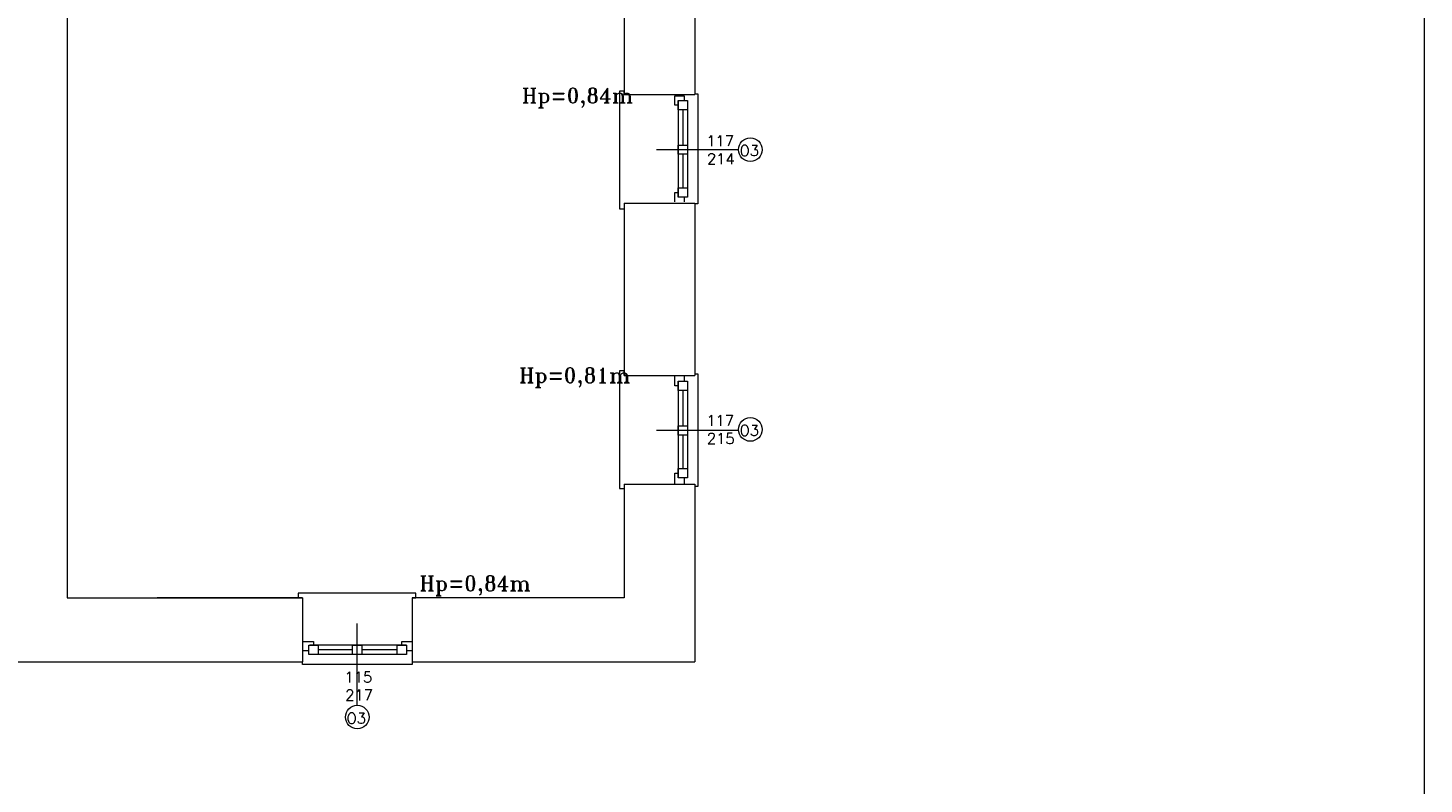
# Model space of a CAD drawing. Header units: millimetres. Extents: x -12354389001 to 271431, y -126469 to 48347.
# Tile 204 of 204: x -63707 to -62206, y 9317 to 10130. Entities that reach past the tile are written whole.
import ezdxf

# ---------------------------------------------------------------- set-up
doc = ezdxf.new("R2010")
doc.units = ezdxf.units.MM
doc.layers.get('0').update_dxf_attribs({"lineweight": 9})
for name, color, linetype, lineweight in [('IS_Text_Odbiornikow_Therm', 7, 'Continuous', 5), ('LINIE PRZEKROJOWE', 7, 'Continuous', 13), ('OPISY', 255, 'Continuous', 9), ('stolarka', 252, 'Continuous', 9)]:
    doc.layers.add(name, color=color, linetype=linetype, lineweight=lineweight)
doc.styles.add('ROMANS-POTROJNY-0-8-W', font='ROMANT.SHX', dxfattribs={"width": 0.8})

# ---------------------------------------------------------------- blocks, each defined once
blk = doc.blocks.new('ffwefw')
at = {"color": 252, "linetype": 'Continuous', "lineweight": 13}
for p, q in [((-63065.8, 10062.4), (-63070.8, 10062.4)), ((-63070.8, 10062.4), (-63070.8, 9935.8)), ((-63065.8, 10058.9), (-63065.8, 10062.4)), ((-62989.8, 10059.6), (-62986.8, 10059.6)), ((-62986.8, 10059.6), (-62986.8, 9941)), ((-62986.8, 9941), (-62989.8, 9941)), ((-63070.8, 9935.8), (-63070.8, 9935.7)), ((-63070.8, 9935.7), (-63065.8, 9935.7)), ((-63065.8, 9761.4), (-63070.8, 9761.4)), ((-63070.8, 9761.4), (-63070.8, 9634.8)), ((-63065.8, 9756.4), (-63065.8, 9761.4)), ((-62989.8, 9758.3), (-62986.8, 9758.3)), ((-62986.8, 9758.3), (-62986.8, 9636.9)), ((-62986.8, 9636.9), (-62989.8, 9636.9)), ((-63070.8, 9634.8), (-63070.8, 9634.7)), ((-63070.8, 9634.7), (-63065.8, 9634.7)), ((-63416.4, 9522.4), (-63416.5, 9522.4)), ((-63416.5, 9522.4), (-63416.5, 9517.4)), ((-63289.8, 9522.4), (-63416.4, 9522.4)), ((-63293.8, 9517.4), (-63289.8, 9517.4)), ((-63289.8, 9517.4), (-63289.8, 9522.4)), ((-63411.8, 9445.4), (-63411.8, 9448.4)), ((-63293.8, 9445.4), (-63411.8, 9445.4)), ((-63293.8, 9448.4), (-63293.8, 9445.4))]:
    blk.add_line(p, q, dxfattribs=at)
at = {"layer": 'LINIE PRZEKROJOWE', "color": 252, "linetype": 'Continuous', "lineweight": 13}
for p, q in [((-63664.8, 10153.8), (-63664.8, 9517.4)), ((-63065.8, 10160.8), (-63065.8, 10118.4)), ((-62989.8, 10142.4), (-62989.8, 10058.9)), ((-63065.8, 10118.4), (-63065.8, 10118.4)), ((-63065.8, 10118.4), (-63065.8, 10058.9)), ((-63065.8, 10118.4), (-63065.8, 10058.9)), ((-63065.8, 10058.9), (-62989.8, 10058.9)), ((-63065.8, 9941.9), (-62989.8, 9941.9)), ((-63065.8, 9941.9), (-63065.8, 9756.4)), ((-63065.8, 9941.9), (-63065.8, 9756.4)), ((-62989.8, 9941.9), (-62989.8, 9756.4)), ((-63065.8, 9756.4), (-62989.8, 9756.4)), ((-63065.8, 9639.4), (-62989.8, 9639.4)), ((-63065.8, 9639.4), (-63065.8, 9517.4)), ((-62989.8, 9639.4), (-62989.8, 9448.4)), ((-63664.8, 9517.4), (-63411.8, 9517.4)), ((-63411.8, 9517.4), (-63567.8, 9517.4)), ((-63411.8, 9517.4), (-63411.8, 9448.4)), ((-63065.8, 9517.4), (-63293.8, 9517.4)), ((-63065.8, 9517.4), (-63293.8, 9517.4)), ((-63293.8, 9517.4), (-63293.8, 9448.4)), ((-63065.8, 9517.4), (-63293.8, 9517.4)), ((-64005.7, 9448.4), (-63411.8, 9448.4)), ((-63293.8, 9448.4), (-62989.8, 9448.4))]:
    blk.add_line(p, q, dxfattribs=at)
at = {"layer": 'LINIE PRZEKROJOWE'}
blk.add_lwpolyline([(-70616, 12811.5), (-62206, 12811.5), (-62206, 6871.5), (-70616, 6871.5), (-70616, 12811.5)], dxfattribs=at)
at = {"layer": 'OPISY', "color": 252, "linetype": 'Continuous', "lineweight": 13}
for p, q in [((-62943, 9999.4), (-63031.1, 9999.4)), ((-62943, 9697.4), (-63031.1, 9697.4)), ((-63352.8, 9401.7), (-63352.8, 9489.8))]:
    blk.add_line(p, q, dxfattribs=at)
for centre in [(-62930.3, 9999.4), (-62930.3, 9698.4), (-63352.8, 9389)]:
    blk.add_circle(centre, 12.7, dxfattribs=at)
at = {"layer": 'stolarka', "color": 252, "linetype": 'Continuous', "lineweight": 13}
for p, q in [((-63011.4, 10047.4), (-63011.4, 10057.4)), ((-63011.4, 10057.4), (-63001.4, 10057.4)), ((-63001.4, 10057.4), (-63001.4, 10052.4)), ((-63007.8, 10047.4), (-63011.4, 10047.4)), ((-63007.8, 10042.4), (-63007.8, 10052.4)), ((-63007.8, 10052.4), (-62997.8, 10052.4)), ((-63007.8, 10052.4), (-63007.8, 9948.4)), ((-62997.8, 10042.4), (-63007.8, 10042.4)), ((-63002.8, 10042.4), (-63002.8, 10004.4)), ((-62997.8, 10052.4), (-62997.8, 10042.4)), ((-62997.8, 10052.4), (-62997.8, 9948.4)), ((-63007.8, 9994.4), (-63007.8, 10004.4)), ((-63007.8, 10004.4), (-62997.8, 10004.4)), ((-62997.8, 10004.4), (-62997.8, 9994.4)), ((-62997.8, 9994.4), (-63007.8, 9994.4)), ((-63002.8, 9994.4), (-63002.8, 9958.4)), ((-63011.4, 9943.4), (-63011.4, 9953.4)), ((-63011.4, 9953.4), (-63007.8, 9953.4)), ((-63007.8, 9948.4), (-63007.8, 9958.4)), ((-63007.8, 9958.4), (-62997.8, 9958.4)), ((-62997.8, 9958.4), (-62997.8, 9948.4)), ((-62997.8, 9948.4), (-63007.8, 9948.4)), ((-63001.4, 9948.4), (-63001.4, 9943.4)), ((-63011.4, 9745.4), (-63011.4, 9756.4)), ((-63011.4, 9756.4), (-63001.4, 9756.4)), ((-63001.4, 9756.4), (-63001.4, 9750.4)), ((-63007.8, 9745.4), (-63011.4, 9745.4)), ((-63007.8, 9740.4), (-63007.8, 9750.4)), ((-63007.8, 9750.4), (-62997.8, 9750.4)), ((-63007.8, 9750.4), (-63007.8, 9646.4)), ((-62997.8, 9750.4), (-62997.8, 9740.4)), ((-62997.8, 9750.4), (-62997.8, 9646.4)), ((-62997.8, 9740.4), (-63007.8, 9740.4)), ((-63002.8, 9740.4), (-63002.8, 9702.4)), ((-63007.8, 9692.4), (-63007.8, 9702.4)), ((-63007.8, 9702.4), (-62997.8, 9702.4)), ((-62997.8, 9702.4), (-62997.8, 9692.4)), ((-62997.8, 9692.4), (-63007.8, 9692.4)), ((-63002.8, 9692.4), (-63002.8, 9656.4)), ((-63011.4, 9639.4), (-63011.4, 9651.4)), ((-63011.4, 9651.4), (-63007.8, 9651.4)), ((-63007.8, 9646.4), (-63007.8, 9656.4)), ((-63007.8, 9656.4), (-62997.8, 9656.4)), ((-62997.8, 9656.4), (-62997.8, 9646.4)), ((-62997.8, 9646.4), (-63007.8, 9646.4)), ((-63001.4, 9646.4), (-63001.4, 9639.4)), ((-63411.8, 9470.1), (-63399.8, 9470.1)), ((-63404.8, 9460.1), (-63411.8, 9460.1)), ((-63404.8, 9456.4), (-63404.8, 9466.4)), ((-63404.8, 9466.4), (-63394.8, 9466.4)), ((-63394.8, 9456.4), (-63404.8, 9456.4)), ((-63299.8, 9466.4), (-63403.8, 9466.4)), ((-63299.8, 9456.4), (-63403.8, 9456.4)), ((-63399.8, 9470.1), (-63399.8, 9466.4)), ((-63394.8, 9466.4), (-63394.8, 9456.4)), ((-63357.8, 9461.4), (-63394.8, 9461.4)), ((-63357.8, 9456.4), (-63357.8, 9466.4)), ((-63357.8, 9466.4), (-63347.8, 9466.4)), ((-63347.8, 9456.4), (-63357.8, 9456.4)), ((-63347.8, 9466.4), (-63347.8, 9456.4)), ((-63309.8, 9461.4), (-63347.8, 9461.4)), ((-63309.8, 9456.4), (-63309.8, 9466.4)), ((-63309.8, 9466.4), (-63299.8, 9466.4)), ((-63299.8, 9456.4), (-63309.8, 9456.4)), ((-63304.8, 9466.4), (-63304.8, 9470.1)), ((-63304.8, 9470.1), (-63293.8, 9470.1)), ((-63299.8, 9466.4), (-63299.8, 9456.4)), ((-63293.8, 9460.1), (-63299.8, 9460.1)), ((-63293.8, 9470.1), (-63293.8, 9460.1))]:
    blk.add_line(p, q, dxfattribs=at)
at = {"layer": 'OPISY', "color": 252, "linetype": 'Continuous', "lineweight": 13, "ltscale": 0.15, "style": 'ROMANS-POTROJNY-0-8-W'}
for s, p in [('Hp=0,84m', (-63175.9, 10049.7)), ('Hp=0,81m', (-63178.9, 9748.7)), ('Hp=0,84m', (-63286, 9524.9))]:
    blk.add_text(s, height=16, dxfattribs=at).set_placement(p)
at = {"layer": 'OPISY', "color": 252, "linetype": 'Continuous', "lineweight": 13, "style": 'ROMANS-POTROJNY-0-8-W'}
for p in [(-62941.8, 9992.6), (-62941.8, 9691.6), (-63364.3, 9381.9)]:
    blk.add_text('O3', height=11.57, dxfattribs=at).set_placement(p)
at = {"layer": 'stolarka', "color": 252, "linetype": 'Continuous', "lineweight": 13, "style": 'ROMANS-POTROJNY-0-8-W'}
for s, p in [('117', (-62977.6, 10003.1)), ('214', (-62976.9, 9983.7)), ('117', (-62977.6, 9702.3)), ('215', (-62977, 9682.9)), ('115', (-63366.5, 9426.2)), ('217', (-63365.8, 9406.9))]:
    blk.add_text(s, height=11.57, dxfattribs=at).set_placement(p)

msp = doc.modelspace()

# ---------------------------------------------------------------- block references
at = {"layer": 'IS_Text_Odbiornikow_Therm', "color": 7, "ltscale": 0.5}
msp.add_blockref('ffwefw', (0, 0), dxfattribs=at)

doc.saveas('drawing.dxf')
